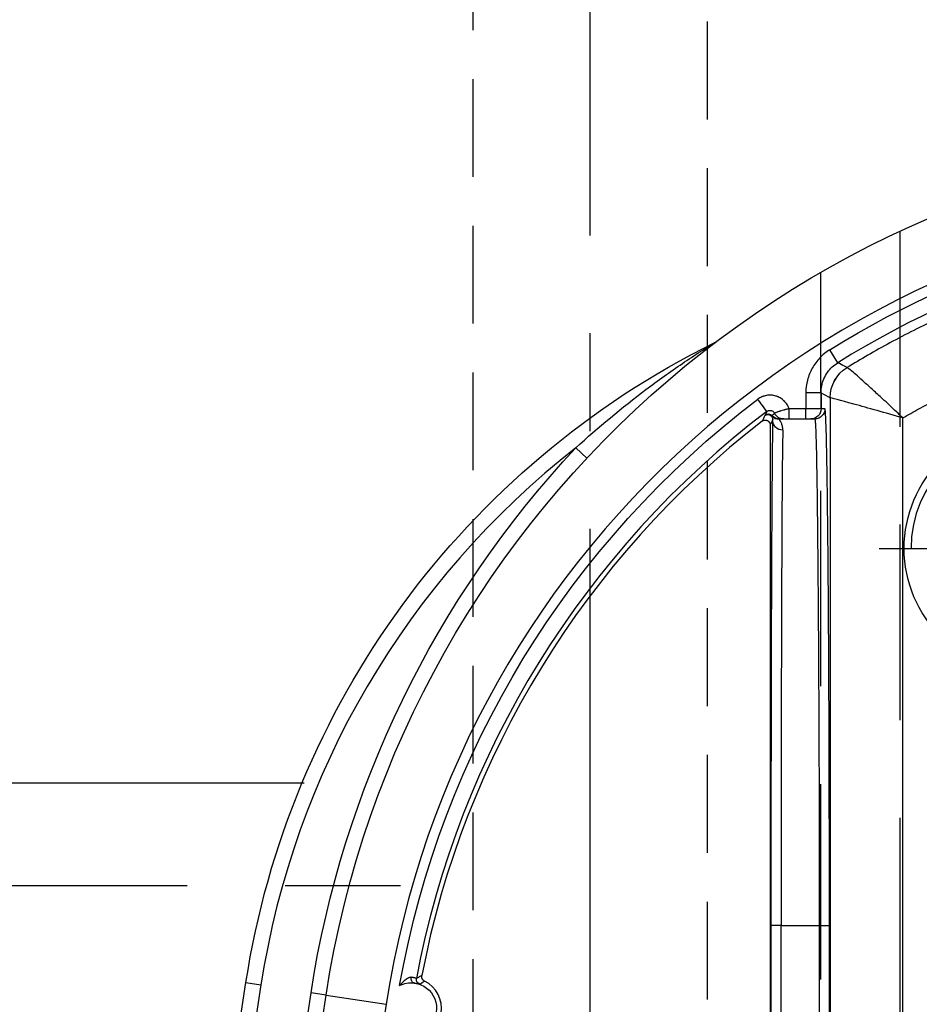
# Model space of a CAD drawing. Extents: x 2651 to 11825, y -3833 to 1075.
# Tile 216 of 256: x 4195 to 4218, y 127 to 152. Entities that reach past the tile are written whole.
import ezdxf

# ---------------------------------------------------------------- set-up
doc = ezdxf.new("R2010")
doc.units = 0
doc.header["$LTSCALE"] = 10
for name, pattern in [('CENTER', [2, 1.25, -0.25, 0.25, -0.25]), ('DASHED', [0.75, 0.5, -0.25]), ('HIDDEN', [0.375, 0.25, -0.125])]:
    doc.linetypes.add(name, pattern=pattern)
doc.layers.get('0').update_dxf_attribs({"linetype": 'CONTINUOUS'})
doc.layers.get('Defpoints').update_dxf_attribs({"linetype": 'CONTINUOUS'})
for name, color, linetype in [('1', 7, 'CONTINUOUS'), ('111', 7, 'CONTINUOUS'), ('COOL', 150, 'HIDDEN'), ('DIM', 3, 'CONTINUOUS'), ('PIN', 3, 'CONTINUOUS')]:
    doc.layers.add(name, color=color, linetype=linetype)
doc.styles.get("Standard").update_dxf_attribs({"font": 'romans.shx'})
doc.dimstyles.new('MM& INCH5', dxfattribs={"dimtxt": 5, "dimasz": 2.5, "dimexe": 1, "dimexo": 0.5, "dimtad": 0, "dimrnd": 1.38778e-17, "dimzin": 9, "dimdsep": 46, "dimtxsty": 'Standard', "dimblk": 'CLOSED', "dimcen": 0, "dimclrd": 3, "dimclre": 3, "dimclrt": 3, "dimazin": 2, "dimtfac": 0.75, "dimtofl": 0, "dimtmove": 0, "dimatfit": 3, "dimfxl": 0, "dimtolj": 1, "dimarcsym": 0})

# ---------------------------------------------------------------- blocks, each defined once
blk = doc.blocks.new('DSD')
at = {"layer": '1', "color": 6, "linetype": 'DASHED'}
for p, q in [((499.908, 459.883), (499.908, 509.019)), ((501.927, 509.019), (501.927, 460.933)), ((501.71, 477.638), (501.705, 477.638)), ((501.922, 464.017), (501.922, 464.425))]:
    blk.add_line(p, q, dxfattribs=at)
at = {"layer": '1', "color": 252, "linetype": 'Continuous'}
for p, q in [((501.692, 464.145), (501.692, 508.531)), ((499.831, 508.003), (499.831, 464.659)), ((501.71, 495.113), (501.71, 477.638)), ((501.969, 477.638), (501.969, 495.113)), ((502.947, 495.113), (502.947, 477.638)), ((503.206, 477.638), (503.206, 495.113)), ((514.577, 479.412), (513.04, 479.65)), ((514.577, 479.412), (514.961, 479.353)), ((516.625, 479.096), (516.241, 479.155)), ((501.969, 477.638), (501.71, 477.638)), ((502.947, 477.638), (501.969, 477.638)), ((502.947, 477.638), (503.206, 477.638)), ((507.907, 465.686), (508.191, 465.421)), ((502.312, 464.684), (502.312, 464.425)), ((502.739, 464.684), (502.739, 464.425)), ((502.997, 464.684), (502.997, 464.684)), ((503.307, 464.492), (503.542, 464.182)), ((501.825, 464.425), (501.923, 464.425)), ((501.923, 464.425), (501.923, 464.016)), ((501.923, 464.425), (502.312, 464.425)), ((502.312, 464.425), (502.739, 464.425)), ((502.312, 464.016), (502.312, 464.425)), ((501.923, 464.016), (502.312, 464.016)), ((501.496, 463.246), (501.701, 462.916))]:
    blk.add_line(p, q, dxfattribs=at)
at = {"layer": '1', "color": 7, "linetype": 'Continuous'}
for p, q in [((503.222, 464.844), (503.222, 508.076)), ((502.182, 464.684), (502.084, 464.684)), ((502.312, 464.684), (502.182, 464.684)), ((502.739, 464.684), (502.312, 464.684)), ((503.184, 464.604), (503.184, 464.604))]:
    blk.add_line(p, q, dxfattribs=at)
at = {"layer": '1', "color": 252, "linetype": 'Continuous'}
for centre, radius, start, end in [((258.538, 518.994), 260.764, 351.21206, 8.78754), ((258.538, 518.994), 257.526, 351.21206, 8.78794), ((488.973, 483.37), 24.354, 270, 351.2121), ((494.862, 482.46), 21.633, 308.0345, 351.2121), ((488.973, 483.37), 23.704, 307.2095, 349.3511), ((488.973, 483.37), 23.702, 270, 301.8934)]:
    blk.add_arc(centre, radius, start, end, dxfattribs=at)
at = {"layer": '1', "color": 7, "linetype": 'Continuous', "extrusion": (0, 0, -1)}
for centre, radius, start, end in [((-258.538, 518.994), 261.153, 171.21206, 188.78794), ((-258.538, 518.994), 259.08, 171.21206, 188.78794), ((-512.4, 479.749), 0.648, 276.418, 102.0087), ((-488.973, 483.37), 25.908, 188.7879, 270), ((-494.862, 482.46), 22.022, 188.7879, 243.6342), ((-512.4, 479.749), 0.648, 242.7301, 276.418)]:
    blk.add_arc(centre, radius, start, end, dxfattribs=at)
at = {"layer": '1', "color": 252, "linetype": 'Continuous', "extrusion": (0, 0, -1)}
for centre, radius, start, end in [((-258.538, 518.994), 259.469, 171.21206, 188.78794), ((-488.973, 483.37), 26.297, 188.7879, 223.0455), ((-488.973, 483.37), 24.093, 190.0333, 232.7905), ((-488.973, 483.37), 24.091, 238.1066, 270)]:
    blk.add_arc(centre, radius, start, end, dxfattribs=at)
at = {"layer": '1', "color": 7, "linetype": 'Continuous'}
for centre, radius, start, end in [((512.4, 479.749), 0.772, 97.6644, 243.8079), ((488.973, 483.37), 23.581, 307.8157, 349.1097), ((504.814, 462.381), 0.389, 116.3658, 127.0428)]:
    blk.add_arc(centre, radius, start, end, dxfattribs=at)
at = {"layer": '1', "color": 110, "linetype": 'Continuous'}
blk.add_arc((488.973, 483.37), 24.354, 270, 351.2121, dxfattribs=at)
at = {"layer": '1', "color": 252, "linetype": 'Continuous', "extrusion": (0, 0, -1)}
for centre, major_axis, ratio, start_param, end_param in [((512.141, 479.014), (-0.065, 0.112), 0.999983, 0.861915, 2.279678), ((502.902, 464.719), (-0.259, 0.005), 0.977776, 1.550897, 3.120779), ((502.084, 464.425), (0, 0.259), 0.999962, 4.712389, 6.283185), ((502.182, 464.425), (0, 0.259), 0.999962, 4.712389, 6.283185), ((502.879, 464.425), (0, 0.259), 0.999963, 0, 1.118997), ((502.984, 464.425), (0, 0.259), 0.999925, 0, 0.841069), ((502.991, 464.441), (-0.218, -0.14), 0.998355, 2.140409, 2.981371), ((502.997, 464.425), (0, 0.259), 0.999931, 0, 0.807195), ((502.997, 464.425), (-0.005, 0.259), 0.999933, 0.01791, 0.825023), ((503.273, 464.684), (-0.116, 0.057), 0.999951, 3.600398, 5.094617), ((503.278, 464.694), (-0.118, 0.053), 0.999958, 3.638367, 5.099043), ((500.785, 464.145), (0.443, 0.791), 0.99995, 1.060893, 2.0807), ((500.785, 464.145), (0.118, -0.899), 0.999771, 4.842966, 5.862766)]:
    blk.add_ellipse(centre, major_axis=major_axis, ratio=ratio, start_param=start_param, end_param=end_param, dxfattribs=at)
at = {"layer": '1', "color": 7, "linetype": 'Continuous', "extrusion": (0, 0, -1)}
for centre, major_axis, ratio, start_param, end_param in [((512.313, 478.976), (-0.014, -0.129), 0.659067, 3.147394, 4.763783), ((503.281, 464.7), (-0.116, 0.057), 0.999951, 3.600067, 5.09439)]:
    blk.add_ellipse(centre, major_axis=major_axis, ratio=ratio, start_param=start_param, end_param=end_param, dxfattribs=at)
at = {"layer": '1', "color": 7, "linetype": 'Continuous'}
blk.add_ellipse((502.89, 477.638), major_axis=(0, 12.954), ratio=0.004451, start_param=3.352768, end_param=4.712389, dxfattribs=at)
at = {"layer": '1', "color": 252, "linetype": 'Continuous'}
blk.add_ellipse((503.149, 477.638), major_axis=(0, 13.213), ratio=0.004363, start_param=3.352768, end_param=4.712389, dxfattribs=at)
for points, degree in [([(512.184, 479.136), (512.143, 479.107), (512.102, 479.081), (512.06, 479.056)], 3), ([(512.13, 478.915), (512.153, 478.927), (512.199, 478.951), (512.245, 478.977), (512.269, 478.99)], 3), ([(503.222, 464.844), (503.202, 464.802), (503.181, 464.76), (503.161, 464.719)], 3), ([(503.36, 464.597), (503.384, 464.645), (503.407, 464.693), (503.431, 464.741)], 3), ([(503.307, 464.492), (503.322, 464.522), (503.337, 464.551), (503.352, 464.581)], 3), ([(503.352, 464.581), (503.357, 464.591)], 1), ([(503.357, 464.591), (503.36, 464.597)], 1), ([(501.923, 464.016), (501.846, 464.059), (501.769, 464.102), (501.692, 464.145)], 3)]:
    blk.add_open_spline(points, degree=degree, dxfattribs=at)
at = {"layer": '1', "color": 7, "linetype": 'Continuous'}
for points, knots in [([(512.06, 479.056), (512.066, 479.053), (512.078, 479.046), (512.089, 479.037), (512.096, 479.029), (512.099, 479.026), (512.103, 479.021), (512.11, 479.013), (512.115, 479.004), (512.12, 478.995), (512.122, 478.991), (512.124, 478.985), (512.127, 478.975), (512.13, 478.964), (512.131, 478.954), (512.132, 478.95), (512.132, 478.943), (512.132, 478.933), (512.131, 478.922), (512.13, 478.915)], [0, 0, 0, 0, 0.125, 0.25, 0.25, 0.3125, 0.3125, 0.375, 0.5, 0.5, 0.5625, 0.5625, 0.625, 0.75, 0.75, 0.8125, 0.8125, 0.875, 1, 1, 1, 1]), ([(512.328, 479.105), (512.316, 479.106), (512.304, 479.108), (512.288, 479.11), (512.283, 479.111), (512.274, 479.113), (512.269, 479.114), (512.255, 479.117), (512.239, 479.121), (512.225, 479.124), (512.221, 479.128), (512.215, 479.125), (512.212, 479.13), (512.206, 479.128), (512.203, 479.132), (512.19, 479.13), (512.194, 479.137), (512.18, 479.135), (512.185, 479.137)], [0, 0, 0, 0, 0.125, 0.125, 0.1875, 0.1875, 0.25, 0.25, 0.375, 0.5, 0.5, 0.5625, 0.5625, 0.625, 0.625, 0.75, 0.875, 1, 1, 1, 1]), ([(512.396, 478.961), (512.401, 478.96), (512.406, 478.96), (512.41, 478.96), (512.415, 478.961), (512.424, 478.962), (512.43, 478.963), (512.444, 478.967), (512.451, 478.969), (512.461, 478.973), (512.465, 478.975), (512.471, 478.978), (512.476, 478.98), (512.492, 478.988), (512.506, 478.996), (512.526, 479.009), (512.536, 479.016), (512.546, 479.023), (512.552, 479.028), (512.556, 479.03), (512.571, 479.043), (512.584, 479.053), (512.608, 479.075), (512.62, 479.087), (512.643, 479.11), (512.654, 479.122), (512.671, 479.141), (512.676, 479.147), (512.683, 479.156), (512.686, 479.159), (512.689, 479.163), (512.692, 479.167), (512.695, 479.17), (512.698, 479.174)], [0, 0, 0, 0, 0.03125, 0.03125, 0.0625, 0.0625, 0.125, 0.125, 0.1875, 0.1875, 0.21875, 0.21875, 0.25, 0.25, 0.375, 0.375, 0.4375, 0.46875, 0.46875, 0.5, 0.5, 0.625, 0.625, 0.75, 0.75, 0.875, 0.875, 0.9375, 0.9375, 0.96875, 0.984375, 0.984375, 1, 1, 1, 1]), ([(512.269, 478.991), (512.273, 478.99), (512.277, 478.987), (512.282, 478.986), (512.286, 478.984), (512.291, 478.983), (512.295, 478.981), (512.3, 478.98), (512.304, 478.978), (512.32, 478.974), (512.334, 478.97), (512.341, 478.969), (512.345, 478.968), (512.35, 478.967), (512.355, 478.966), (512.359, 478.965), (512.373, 478.963), (512.387, 478.961), (512.397, 478.961)], [0, 0, 0, 0, 0.125, 0.25, 0.375, 0.375, 0.4375, 0.4375, 0.5, 0.625, 0.75, 0.75, 0.78125, 0.78125, 0.8125, 0.8125, 0.875, 1, 1, 1, 1]), ([(502.902, 464.972), (502.901, 464.954), (502.902, 464.936), (502.906, 464.903), (502.908, 464.887), (502.918, 464.842), (502.928, 464.816), (502.943, 464.782), (502.948, 464.771), (502.956, 464.757), (502.958, 464.752), (502.963, 464.744), (502.97, 464.731), (502.977, 464.721), (502.985, 464.709), (502.989, 464.704), (502.991, 464.699)], [0, 0, 0, 0, 0.125, 0.125, 0.25, 0.25, 0.5, 0.5, 0.625, 0.625, 0.6875, 0.6875, 0.75, 0.875, 0.875, 1, 1, 1, 1]), ([(502.88, 464.684), (502.876, 464.684), (502.864, 464.684), (502.842, 464.684), (502.822, 464.684), (502.782, 464.684), (502.766, 464.684), (502.748, 464.684), (502.739, 464.684)], [0, 0, 0, 0, 0.1875, 0.375, 0.5, 0.625, 0.875, 1, 1, 1, 1]), ([(502.984, 464.684), (502.973, 464.684), (502.963, 464.684), (502.945, 464.684), (502.936, 464.684), (502.91, 464.684), (502.894, 464.684), (502.879, 464.684)], [0, 0, 0, 0, 0.25, 0.25, 0.5, 0.5, 1, 1, 1, 1]), ([(503.184, 464.614), (503.183, 464.618), (503.181, 464.622), (503.176, 464.635), (503.173, 464.643), (503.167, 464.66), (503.164, 464.67), (503.162, 464.687), (503.161, 464.693), (503.16, 464.705), (503.16, 464.712), (503.161, 464.719)], [0, 0, 0, 0, 0.25, 0.25, 0.5, 0.5, 0.75, 0.75, 0.875, 0.875, 1, 1, 1, 1]), ([(503.431, 464.741), (503.426, 464.738), (503.416, 464.731), (503.406, 464.726), (503.398, 464.723), (503.394, 464.721), (503.389, 464.719), (503.38, 464.717), (503.371, 464.715), (503.363, 464.715), (503.358, 464.714), (503.353, 464.714), (503.349, 464.714), (503.341, 464.714), (503.329, 464.716), (503.317, 464.719), (503.309, 464.721), (503.305, 464.723), (503.3, 464.725), (503.292, 464.728), (503.284, 464.733), (503.277, 464.738), (503.274, 464.74), (503.27, 464.743), (503.266, 464.746), (503.26, 464.752), (503.252, 464.76), (503.245, 464.77), (503.241, 464.777), (503.238, 464.781), (503.236, 464.786), (503.232, 464.794), (503.229, 464.802), (503.226, 464.814), (503.224, 464.82), (503.223, 464.832), (503.222, 464.838), (503.222, 464.844)], [0, 0, 0, 0, 0.0625, 0.125, 0.125, 0.15625, 0.15625, 0.1875, 0.25, 0.25, 0.28125, 0.28125, 0.3125, 0.3125, 0.375, 0.4375, 0.4375, 0.46875, 0.46875, 0.5, 0.5625, 0.5625, 0.59375, 0.59375, 0.625, 0.625, 0.6875, 0.75, 0.75, 0.78125, 0.78125, 0.8125, 0.875, 0.875, 0.9375, 0.9375, 1, 1, 1, 1]), ([(502.739, 464.425), (502.746, 464.427), (502.752, 464.428), (502.764, 464.431), (502.783, 464.435), (502.813, 464.442), (502.837, 464.448), (502.854, 464.453), (502.86, 464.455), (502.872, 464.458), (502.878, 464.459), (502.906, 464.467), (502.928, 464.473), (502.958, 464.482), (502.967, 464.486), (502.982, 464.49), (502.986, 464.492), (502.995, 464.495), (503, 464.496), (503.013, 464.5), (503.021, 464.503), (503.032, 464.507), (503.036, 464.509), (503.043, 464.511), (503.047, 464.513), (503.063, 464.519), (503.075, 464.523), (503.085, 464.527), (503.089, 464.529), (503.094, 464.531), (503.098, 464.532), (503.106, 464.535), (503.112, 464.538)], [0, 0, 0, 0, 0.03125, 0.03125, 0.0625, 0.125, 0.1875, 0.1875, 0.21875, 0.21875, 0.25, 0.25, 0.375, 0.375, 0.4375, 0.4375, 0.46875, 0.46875, 0.5, 0.5, 0.5625, 0.5625, 0.59375, 0.59375, 0.625, 0.625, 0.75, 0.75, 0.78125, 0.78125, 0.8125, 1, 1, 1, 1]), ([(503.112, 464.538), (503.122, 464.548), (503.132, 464.558), (503.154, 464.578), (503.165, 464.588), (503.177, 464.598)], [0, 0, 0, 0, 0.5, 0.5, 1, 1, 1, 1]), ([(503.307, 464.492), (503.3, 464.486), (503.292, 464.481), (503.279, 464.475), (503.274, 464.473), (503.265, 464.47), (503.26, 464.469), (503.246, 464.466), (503.237, 464.465), (503.227, 464.465), (503.222, 464.465), (503.218, 464.466), (503.211, 464.467), (503.199, 464.469), (503.19, 464.471), (503.185, 464.473), (503.181, 464.475), (503.176, 464.477), (503.165, 464.481), (503.155, 464.488), (503.148, 464.494), (503.144, 464.497), (503.141, 464.5), (503.135, 464.505), (503.128, 464.514), (503.122, 464.522), (503.119, 464.526), (503.112, 464.538)], [0, 0, 0, 0, 0.125, 0.125, 0.1875, 0.1875, 0.25, 0.25, 0.375, 0.375, 0.40625, 0.40625, 0.4375, 0.5, 0.5625, 0.5625, 0.59375, 0.59375, 0.625, 0.75, 0.75, 0.78125, 0.78125, 0.8125, 0.875, 0.9375, 1, 1, 1, 1])]:
    blk.add_open_spline(points, degree=3, knots=knots, dxfattribs=at)
at = {"layer": '1', "color": 252, "linetype": 'Continuous'}
blk.add_rational_spline([(501.71, 477.638), (501.71, 469.898), (501.757, 464.425), (501.825, 464.425)], [1, 0.804737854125, 0.804737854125, 1], degree=3, dxfattribs=at)
for points, knots in [([(502.084, 464.684), (502.082, 464.689), (502.077, 464.698), (502.071, 464.768), (502.064, 464.879), (502.058, 465.031), (502.052, 465.222), (502.046, 465.449), (502.041, 465.711), (502.035, 466.004), (502.03, 466.327), (502.025, 466.678), (502.021, 467.054), (502.016, 467.452), (502.012, 467.87), (502.008, 468.307), (502.004, 468.76), (502, 469.227), (501.996, 469.706), (501.993, 470.194), (501.99, 470.691), (501.987, 471.194), (501.985, 471.701), (501.982, 472.211), (501.98, 472.723), (501.978, 473.234), (501.976, 473.744), (501.974, 474.251), (501.973, 474.754), (501.972, 475.252), (501.971, 475.744), (501.97, 476.23), (501.969, 476.707), (501.969, 477.176), (501.969, 477.485), (501.969, 477.638)], [0, 0, 0, 0, 0.038023, 0.075563, 0.112621, 0.149196, 0.185289, 0.2209, 0.256028, 0.290673, 0.324837, 0.358517, 0.391715, 0.424431, 0.456664, 0.488415, 0.519683, 0.550468, 0.580772, 0.610592, 0.63993, 0.668786, 0.697159, 0.72505, 0.752458, 0.779383, 0.805826, 0.831787, 0.857265, 0.88226, 0.906773, 0.930804, 0.954352, 0.977417, 1, 1, 1, 1]), ([(508.191, 465.421), (507.615, 464.893), (507.015, 464.395), (506.093, 463.702), (505.781, 463.479), (505.314, 463.162), (505.158, 463.058), (504.931, 462.912), (504.856, 462.864), (504.753, 462.798), (504.72, 462.778), (504.664, 462.743), (504.637, 462.727), (504.644, 462.73)], [0, 0, 0, 0, 0.5, 0.5, 0.75, 0.75, 0.875, 0.875, 0.9375, 0.9375, 0.96875, 0.96875, 1, 1, 1, 1]), ([(499.831, 464.659), (499.887, 464.606), (500.002, 464.496), (500.176, 464.33), (500.378, 464.145), (500.597, 463.945), (500.888, 463.682), (501.174, 463.426), (501.231, 463.39), (501.259, 463.373)], [0, 0, 0, 0, 0.080251, 0.163962, 0.250677, 0.375166, 0.501457, 0.754561, 1, 1, 1, 1]), ([(499.831, 464.659), (500.276, 464.531), (500.728, 464.404), (501.437, 464.209), (501.68, 464.145), (501.691, 464.145)], [0, 0, 0, 0, 0.5, 0.5, 1, 1, 1, 1]), ([(502.739, 464.425), (502.746, 464.406), (502.754, 464.387), (502.767, 464.36), (502.772, 464.351), (502.779, 464.337), (502.782, 464.333), (502.787, 464.324), (502.801, 464.302), (502.828, 464.265), (502.855, 464.236), (502.877, 464.214), (502.885, 464.208), (502.896, 464.198), (502.9, 464.194), (502.908, 464.188), (502.929, 464.172), (502.967, 464.147), (503.003, 464.128), (503.026, 464.118), (503.031, 464.116), (503.04, 464.112), (503.055, 464.107), (503.089, 464.095), (503.138, 464.084), (503.178, 464.079), (503.209, 464.077), (503.219, 464.077), (503.24, 464.077), (503.27, 464.078), (503.321, 464.084), (503.36, 464.093), (503.385, 464.101), (503.39, 464.102), (503.399, 464.106), (503.414, 464.111), (503.447, 464.124), (503.492, 464.147), (503.526, 464.17), (503.542, 464.182)], [0, 0, 0, 0, 0.0625, 0.0625, 0.09375, 0.09375, 0.109375, 0.109375, 0.125, 0.1875, 0.25, 0.25, 0.28125, 0.28125, 0.296875, 0.296875, 0.3125, 0.375, 0.4375, 0.4375, 0.453125, 0.453125, 0.46875, 0.5, 0.5625, 0.625, 0.625, 0.65625, 0.65625, 0.6875, 0.75, 0.8125, 0.8125, 0.828125, 0.828125, 0.84375, 0.875, 0.9375, 1, 1, 1, 1]), ([(501.923, 464.016), (501.92, 463.956), (501.913, 463.834), (501.856, 463.657), (501.765, 463.493), (501.645, 463.351), (501.545, 463.281), (501.496, 463.246)], [0, 0, 0, 0, 0.195853, 0.3979, 0.6021, 0.804147, 1, 1, 1, 1]), ([(501.701, 462.916), (501.795, 462.975), (501.879, 463.044), (502.03, 463.202), (502.096, 463.292), (502.202, 463.482), (502.243, 463.586), (502.298, 463.797), (502.312, 463.906), (502.312, 464.016)], [0, 0, 0, 0, 0.25, 0.25, 0.5, 0.5, 0.75, 0.75, 1, 1, 1, 1]), ([(488.973, 459.897), (489.342, 459.902), (490.07, 459.912), (491.14, 459.991), (492.172, 460.109), (493.162, 460.268), (494.111, 460.461), (495.016, 460.684), (495.879, 460.932), (496.698, 461.201), (497.474, 461.488), (498.207, 461.787), (498.897, 462.097), (499.546, 462.412), (500.154, 462.731), (500.722, 463.048), (501.084, 463.267), (501.259, 463.373)], [0, 0, 0, 0, 0.085719, 0.168715, 0.24899, 0.326543, 0.401375, 0.473484, 0.542872, 0.609539, 0.673484, 0.734707, 0.793208, 0.848989, 0.902047, 0.952384, 1, 1, 1, 1]), ([(501.259, 463.373), (501.281, 463.361), (501.302, 463.35), (501.381, 463.308), (501.438, 463.277), (501.496, 463.246)], [0, 0, 0, 0, 0.272267, 0.272267, 1, 1, 1, 1])]:
    blk.add_open_spline(points, degree=3, knots=knots, dxfattribs=at)
at = {"layer": '1', "color": 7, "linetype": 'Continuous'}
for points, degree in [([(502.997, 464.684), (502.984, 464.684)], 1), ([(502.991, 464.699), (502.995, 464.695), (502.997, 464.684)], 2), ([(503.177, 464.598), (503.184, 464.604)], 1), ([(503.184, 464.604), (503.184, 464.613)], 1), ([(501.692, 464.145), (501.691, 464.145), (501.691, 464.145), (501.691, 464.145)], 3), ([(501.259, 463.373), (501.259, 463.373), (501.259, 463.373), (501.259, 463.373)], 3)]:
    blk.add_open_spline(points, degree=degree, dxfattribs=at)
blk.add_rational_spline([(499.831, 464.659), (496.501, 462.718), (492.78, 461.712), (488.925, 461.711)], [1, 0.976931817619, 0.976931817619, 1], degree=3, dxfattribs=at)
blk = doc.blocks.new('*D183')
at = {"layer": 'Defpoints', "color": 0}
for p in [(4171.684, 387.642), (4446.684, 119.642), (4473.321, 119.642)]:
    blk.add_point(p, dxfattribs=at)
at = {"layer": 'DIM', "color": 3, "lineweight": -2}
blk.add_line((4447.184, 119.642), (4473.321, 119.642), dxfattribs=at)
at = {"layer": 'DIM', "color": 3, "insert": (4499.065, 119.642), "char_height": 5, "attachment_point": 5}
blk.add_mtext('\\A1;268 [10.551]', dxfattribs=at)
blk = doc.blocks.new('_Closed')
at = {"color": 0, "linetype": 'ByBlock', "lineweight": -2}
for p, q in [((-1, 0.167), (0, 0)), ((-1, 0.167), (-1, -0.167)), ((0, 0), (-1, -0.167)), ((0, 0), (-1, 0))]:
    blk.add_line(p, q, dxfattribs=at)
blk = doc.blocks.new('*D184')
at = {"layer": 'Defpoints', "color": 0}
for p in [(4171.684, 387.642), (4446.684, 12.642), (4473.321, 12.642)]:
    blk.add_point(p, dxfattribs=at)
at = {"layer": 'DIM', "color": 3, "lineweight": -2}
blk.add_line((4447.184, 12.642), (4473.321, 12.642), dxfattribs=at)
at = {"layer": 'DIM', "color": 3, "insert": (4499.065, 12.642), "char_height": 5, "attachment_point": 5}
blk.add_mtext('\\A1;375 [14.764]', dxfattribs=at)
blk = doc.blocks.new('*D185')
at = {"layer": 'Defpoints', "color": 0}
for p in [(4171.684, 387.642), (4446.684, 55.642), (4473.321, 55.642)]:
    blk.add_point(p, dxfattribs=at)
at = {"layer": 'DIM', "color": 3, "lineweight": -2}
blk.add_line((4447.184, 55.642), (4473.321, 55.642), dxfattribs=at)
at = {"layer": 'DIM', "color": 3, "insert": (4499.065, 55.642), "char_height": 5, "attachment_point": 5}
blk.add_mtext('\\A1;332 [13.071]', dxfattribs=at)
blk = doc.blocks.new('*D186')
at = {"layer": 'Defpoints', "color": 0}
for p in [(4171.684, 387.642), (4381.212, -22.358), (4473.321, -22.358)]:
    blk.add_point(p, dxfattribs=at)
at = {"layer": 'DIM', "color": 3, "lineweight": -2}
blk.add_line((4381.712, -22.358), (4473.321, -22.358), dxfattribs=at)
at = {"layer": 'DIM', "color": 3, "insert": (4499.065, -22.358), "char_height": 5, "attachment_point": 5}
blk.add_mtext('\\A1;410 [16.142]', dxfattribs=at)
blk = doc.blocks.new('*D187')
at = {"layer": 'Defpoints', "color": 0}
for p in [(4171.684, 387.642), (4274.104, -57.358), (4473.321, -57.358)]:
    blk.add_point(p, dxfattribs=at)
at = {"layer": 'DIM', "color": 3, "lineweight": -2}
blk.add_line((4274.604, -57.358), (4473.321, -57.358), dxfattribs=at)
at = {"layer": 'DIM', "color": 3, "insert": (4496.684, -57.358), "char_height": 5, "attachment_point": 5}
blk.add_mtext('\\A1;445 [17.52]', dxfattribs=at)
blk = doc.blocks.new('*D188')
at = {"layer": 'Defpoints', "color": 0}
for p in [(4171.684, 387.642), (4271.924, -104.358), (4473.321, -104.358)]:
    blk.add_point(p, dxfattribs=at)
at = {"layer": 'DIM', "color": 3, "lineweight": -2}
blk.add_line((4272.424, -104.358), (4473.321, -104.358), dxfattribs=at)
at = {"layer": 'DIM', "color": 3, "insert": (4496.684, -104.358), "char_height": 5, "attachment_point": 5}
blk.add_mtext('\\A1;492 [19.37]', dxfattribs=at)
blk = doc.blocks.new('*D189')
at = {"layer": 'Defpoints', "color": 0}
for p in [(4171.684, 387.642), (4285.884, -124.358), (4473.321, -124.358)]:
    blk.add_point(p, dxfattribs=at)
at = {"layer": 'DIM', "color": 3, "lineweight": -2}
blk.add_line((4286.384, -124.358), (4473.321, -124.358), dxfattribs=at)
at = {"layer": 'DIM', "color": 3, "insert": (4499.065, -124.358), "char_height": 5, "attachment_point": 5}
blk.add_mtext('\\A1;512 [20.157]', dxfattribs=at)
blk = doc.blocks.new('*D193')
at = {"layer": 'Defpoints', "color": 0}
for p in [(4171.684, 387.642), (4401.864, -82.358), (4473.321, -82.358)]:
    blk.add_point(p, dxfattribs=at)
at = {"layer": 'DIM', "color": 3, "lineweight": -2}
blk.add_line((4402.364, -82.358), (4473.321, -82.358), dxfattribs=at)
at = {"layer": 'DIM', "color": 3, "insert": (4499.065, -82.358), "char_height": 5, "attachment_point": 5}
blk.add_mtext('\\A1;470 [18.504]', dxfattribs=at)
blk = doc.blocks.new('*D199')
at = {"layer": 'Defpoints', "color": 0}
for p in [(4171.684, 387.642), (4256.684, -119.598), (4256.684, -149.953)]:
    blk.add_point(p, dxfattribs=at)
at = {"layer": 'DIM', "color": 3, "lineweight": -2}
blk.add_line((4256.684, -120.098), (4256.684, -149.953), dxfattribs=at)
at = {"layer": 'DIM', "color": 3, "insert": (4256.684, -170.935), "char_height": 5, "attachment_point": 5, "rotation": 90}
blk.add_mtext('\\A1;85 [3.346]', dxfattribs=at)
blk = doc.blocks.new('*D200')
at = {"layer": 'Defpoints', "color": 0}
for p in [(4171.684, 387.642), (4278.684, -131.558), (4278.684, -149.953)]:
    blk.add_point(p, dxfattribs=at)
at = {"layer": 'DIM', "color": 3, "lineweight": -2}
blk.add_line((4278.684, -132.058), (4278.684, -149.953), dxfattribs=at)
at = {"layer": 'DIM', "color": 3, "insert": (4278.684, -172.959), "char_height": 5, "attachment_point": 5, "rotation": 90}
blk.add_mtext('\\A1;107 [4.213]', dxfattribs=at)
blk = doc.blocks.new('*D201')
at = {"layer": 'Defpoints', "color": 0}
for p in [(4171.684, 387.642), (4296.684, -137.358), (4296.684, -149.953)]:
    blk.add_point(p, dxfattribs=at)
at = {"layer": 'DIM', "color": 3, "lineweight": -2}
blk.add_line((4296.684, -137.858), (4296.684, -149.953), dxfattribs=at)
at = {"layer": 'DIM', "color": 3, "insert": (4296.684, -172.959), "char_height": 5, "attachment_point": 5, "rotation": 90}
blk.add_mtext('\\A1;125 [4.921]', dxfattribs=at)
blk = doc.blocks.new('*D202')
at = {"layer": 'Defpoints', "color": 0}
for p in [(4171.684, 387.642), (4246.684, -84.778), (4246.684, -149.953)]:
    blk.add_point(p, dxfattribs=at)
at = {"layer": 'DIM', "color": 3, "lineweight": -2}
blk.add_line((4246.684, -85.278), (4246.684, -149.953), dxfattribs=at)
at = {"layer": 'DIM', "color": 3, "insert": (4246.684, -170.935), "char_height": 5, "attachment_point": 5, "rotation": 90}
blk.add_mtext('\\A1;75 [2.953]', dxfattribs=at)
blk = doc.blocks.new('*D203')
at = {"layer": 'Defpoints', "color": 0}
for p in [(4171.684, 387.642), (4368.684, -115.538), (4368.684, -149.953)]:
    blk.add_point(p, dxfattribs=at)
at = {"layer": 'DIM', "color": 3, "lineweight": -2}
blk.add_line((4368.684, -116.038), (4368.684, -149.953), dxfattribs=at)
at = {"layer": 'DIM', "color": 3, "insert": (4368.684, -172.959), "char_height": 5, "attachment_point": 5, "rotation": 90}
blk.add_mtext('\\A1;197 [7.756]', dxfattribs=at)
blk = doc.blocks.new('A$C2C2739AE')
at = {"layer": '111', "color": 110, "linetype": 'Continuous'}
blk.add_line((30.487, 145), (16.746, 145), dxfattribs=at)
at = {"layer": '111', "color": 110, "linetype": 'DASHED'}
blk.add_line((15, 142.38), (32.954, 142.38), dxfattribs=at)
blk = doc.blocks.new('*U6', base_point=(965.4695, 1808.9548))
blk.add_circle((965.4695, 1808.9548), 0.5)
for radius, start, end in [(0.4724, 90, 180), (0.3937, 90, 180), (0.315, 90, 180), (0.2362, 90, 180), (0.1575, 90, 180), (0.0787, 90, 180), (0.0787, 270, 0), (0.1575, 270, 0), (0.2362, 270, 0), (0.315, 270, 0), (0.3937, 270, 0), (0.4724, 270, 0)]:
    blk.add_arc((965.4695, 1808.9548), radius, start, end)
at = {"layer": 'PIN'}
for p, q in [((965.4695, 1809.5548), (965.4695, 1808.3548)), ((964.8695, 1808.9548), (966.0695, 1808.9548))]:
    blk.add_line(p, q, dxfattribs=at)

msp = doc.modelspace()

# ---------------------------------------------------------------- linework, layer by layer
at = {"layer": 'COOL', "color": 1, "linetype": 'CENTER'}
msp.add_line((4209.484, -113.358), (4209.478, 677.374), dxfattribs=at)
at = {"layer": 'COOL'}
msp.add_lwpolyline([(4212.485, -101.64), (4212.478, 675.642), (4209.478, 677.374), (4206.478, 675.642), (4206.485, -101.64)], dxfattribs=at)

# ---------------------------------------------------------------- block references
at = {"layer": 'DIM'}
msp.add_blockref('A$C2C2739AE', (4171.684, -12.358), dxfattribs=at)
at = {"layer": 'DIM', "rotation": 180}
msp.add_blockref('DSD', (4717.309, 606.636), dxfattribs=at)
at = {"layer": 'PIN', "xscale": 6.35, "yscale": 6.35, "zscale": 6.35}
msp.add_blockref('*U6', (4220.684, 138.642), dxfattribs=at)

# ---------------------------------------------------------------- dimensions: what is measured, and where the dimension line sits
at = {"layer": 'DIM'}
for feature_location, offset, dtype, picture, middle in [((4446.684, 119.642), (26.637, 0), 0, '*D183', (4499.065, 119.642)), ((4446.684, 12.642), (26.637, 0), 0, '*D184', (4499.065, 12.642)), ((4446.684, 55.642), (26.637, 0), 0, '*D185', (4499.065, 55.642)), ((4381.212, -22.358), (92.109, 0), 0, '*D186', (4499.065, -22.358)), ((4274.104, -57.358), (199.217, 0), 0, '*D187', (4496.684, -57.358)), ((4271.924, -104.358), (201.397, 0), 0, '*D188', (4496.684, -104.358)), ((4285.884, -124.358), (187.437, 0), 0, '*D189', (4499.065, -124.358)), ((4401.864, -82.358), (71.457, 0), 0, '*D193', (4499.065, -82.358)), ((4256.684, -119.598), (0, -30.355), 1, '*D199', (4256.684, -170.935)), ((4278.684, -131.558), (0, -18.395), 1, '*D200', (4278.684, -172.959)), ((4296.684, -137.358), (0, -12.595), 1, '*D201', (4296.684, -172.959)), ((4246.684, -84.778), (0, -65.175), 1, '*D202', (4246.684, -170.935)), ((4368.684, -115.538), (0, -34.415), 1, '*D203', (4368.684, -172.959))]:
    dim = msp.add_ordinate_dim(feature_location=feature_location, offset=offset, dtype=dtype, origin=(4171.684, 387.642), dimstyle='MM& INCH5', dxfattribs=at)
    dim.commit()
    dim.dimension.update_dxf_attribs({"geometry": picture, "text_midpoint": middle})

doc.saveas('drawing.dxf')
